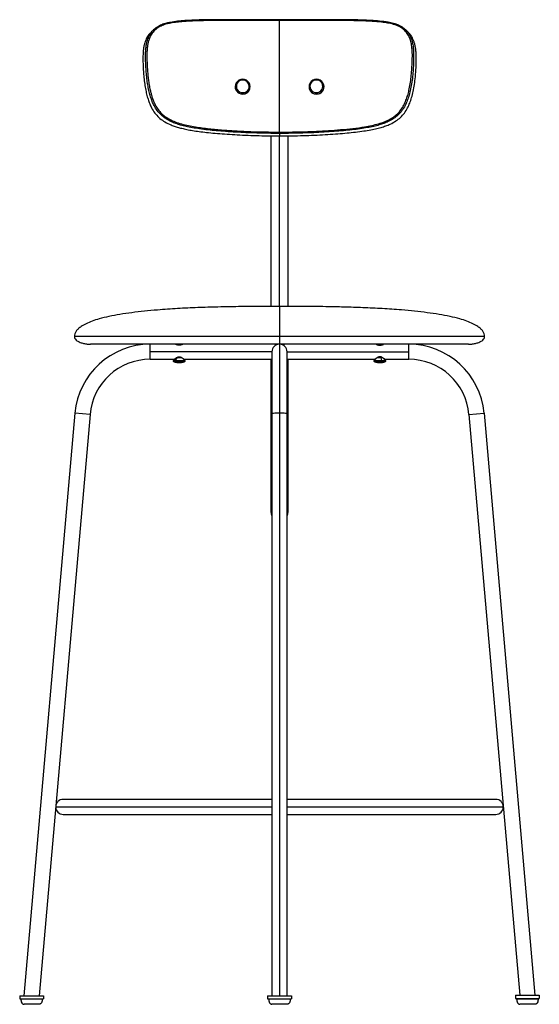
# Paper-space layout '_Right' of a CAD drawing. Header units: millimetres. Extents: x -241 to 241, y -5 to 908.
import ezdxf

# ---------------------------------------------------------------- set-up
doc = ezdxf.new("R2010")
doc.units = ezdxf.units.MM

psp = doc.layouts.new('_Right')

# ---------------------------------------------------------------- linework, layer by layer
at = {"color": 7, "linetype": 'Continuous', "lineweight": 25}
for p, q in [((0.09, 803.66), (0.11, 906.99)), ((-115.97, 899.03), (-116.75, 898.36)), ((116.95, 898.33), (115.97, 899.15)), ((-40.81, 847.78), (-40.84, 847.67)), ((-27.41, 843.73), (-27.37, 843.84)), ((27.57, 843.83), (27.6, 843.72)), ((41.03, 847.65), (41, 847.76)), ((-34.03, 839.02), (-34.07, 838.9)), ((34.22, 839), (34.26, 838.88)), ((-7.92, 800.21), (-7.95, 642)), ((0.05, 642), (0.08, 800.15)), ((0.09, 802.45), (0.08, 800.15)), ((8.05, 642), (8.08, 800.21)), ((190, 614), (-190, 614)), ((175, 607), (-175, 607)), ((-119.78, 593), (-119.78, 607)), ((-96, 606.95), (-96, 606.77)), ((-90.79, 606.93), (-90.79, 607)), ((-90.31, 606.64), (-90.49, 606.75)), ((-90, 606.93), (-90, 607)), ((-4, 607), (-4, 605.74)), ((-3, 606.83), (-3, 606.36)), ((-2.99, 606.34), (-2.96, 606.33)), ((-2.98, 606.83), (-2.95, 606.81)), ((-2.97, 606.36), (-2.94, 606.34)), ((-2.71, 606.46), (-2.71, 606.83)), ((0, 607), (0, 3)), ((3, 606.86), (3, 607)), ((3, 606.32), (3, 606.33)), ((4, 607), (4, 605.74)), ((90.14, 606.83), (90.04, 606.78)), ((96, 606.88), (96, 607)), ((119.78, 593), (119.78, 607)), ((-7, 600), (-119.78, 600)), ((-96.82, 593.56), (-98.51, 591.87)), ((-95.03, 594.38), (-96.72, 591.87)), ((-90.79, 594.38), (-95.66, 594.38)), ((-90.79, 594.38), (-90.79, 594.63)), ((-87.49, 591.87), (-89.18, 593.56)), ((-7, 600), (-7, 3)), ((7, 3), (7, 600)), ((7, 600), (119.78, 600)), ((89.18, 593.56), (87.49, 591.87)), ((95.69, 594.38), (90.14, 594.38)), ((93.91, 594.38), (94.67, 591.87)), ((98.51, 591.87), (96.82, 593.56)), ((-119.78, 593), (-97.51, 593)), ((-98.51, 591.87), (-87.49, 591.87)), ((-98.37, 591.06), (-87.63, 591.06)), ((-88.49, 593), (-7, 593)), ((-7.97, 593), (-7.98, 530.55)), ((7, 593), (88.49, 593)), ((8.02, 530.54), (8.03, 593)), ((87.49, 591.87), (98.51, 591.87)), ((87.63, 591.06), (98.37, 591.06)), ((97.52, 593), (119.78, 593)), ((-189.51, 543.1), (-236.76, 3)), ((-175.56, 541.88), (-222.71, 3)), ((-175.56, 541.88), (-189.51, 543.1)), ((175.56, 541.88), (189.51, 543.1)), ((175.56, 541.88), (222.68, 3.35)), ((189.51, 543.1), (236.73, 3.35)), ((-7, 523.75), (-7.98, 523.75)), ((8.02, 523.75), (7, 523.75)), ((-8, 458.76), (-8, 451.64)), ((8, 451.64), (8, 458.76)), ((-7, 185), (-200.37, 185)), ((200.37, 185), (7, 185)), ((-207.37, 178), (-7, 178)), ((7, 178), (207.37, 178)), ((-200.37, 171), (-7, 171)), ((7, 171), (200.37, 171)), ((-240.74, 3), (-240.74, 0)), ((-240.74, 3), (-218.74, 3)), ((-240.74, 0), (-218.74, 0)), ((-218.74, 3), (-218.74, 0)), ((-11, 3), (-11, 0)), ((-11, 3), (11, 3)), ((-11, 0), (11, 0)), ((11, 3), (11, 0)), ((218.74, 3.35), (218.74, 0.35)), ((218.74, 3.35), (240.74, 3.35)), ((218.74, 0.35), (240.74, 0.35)), ((225.74, 0.35), (225.74, 0)), ((233.74, 0.35), (233.74, 0)), ((240.74, 3.35), (240.74, 0.35))]:
    psp.add_line(p, q, dxfattribs=at)
at = {"color": 7, "linetype": 'Continuous', "lineweight": 25, "flags": 128}
for points in [[(-34.15, 852.6), (-34.14, 852.63), (-34.12, 852.62), (-34.11, 852.57), (-34.1, 852.49), (-34.09, 852.37), (-34.08, 852.23), (-34.07, 852.06), (-34.07, 851.87)], [(34.34, 852.59), (34.33, 852.61), (34.32, 852.6), (34.3, 852.56), (34.29, 852.47), (34.28, 852.36), (34.27, 852.21), (34.27, 852.04), (34.26, 851.86)], [(0, 543.1), (-1.56, 543.09), (-3.04, 543.04), (-4.36, 542.97), (-5.47, 542.87), (-6.31, 542.76), (-6.82, 542.63), (-7, 542.49)], [(7, 542.49), (6.82, 542.63), (6.31, 542.76), (5.47, 542.87), (4.36, 542.97), (3.04, 543.04), (1.56, 543.09), (0, 543.1)]]:
    psp.add_lwpolyline(points, dxfattribs=at)
at = {"color": 7, "linetype": 'Continuous', "lineweight": 25}
for centre, radius, start, end in [((-34.23, 845.81), 6.79, 89.33222, 271.69148), ((-34.15, 846.05), 5.82, 89.24445, 271.77924), ((-33.95, 845.81), 6.79, 269.33222, 91.69148), ((-33.89, 846.05), 5.82, 269.24445, 91.77924), ((34.14, 845.79), 6.79, 88.30761, 270.66837), ((34.08, 846.04), 5.82, 88.21978, 270.75619), ((34.34, 846.03), 5.82, 268.21978, 90.75619), ((34.42, 845.79), 6.79, 268.30761, 90.66837), ((-34.13, 845.85), 6.95, 164.88669, 270.55394), ((-33.92, 845.7), 6.81, 268.78472, 343.06508), ((-40.98, 839.98), 7.02, 352.10955, 2.0226), ((34.11, 845.69), 6.81, 196.90539, 271.21373), ((41.19, 839.96), 7.03, 177.98002, 187.87533), ((34.34, 845.82), 6.94, 269.33519, 15.19263), ((-119.78, 537), 70, 90, 175), ((0, 600), 7, 0, 180), ((119.78, 537), 70, 5, 90), ((-119.78, 537), 56, 90, 175), ((-98.16, 591.52), 0.5, 135, 245.11235), ((-93, 602.63), 12.75, 245.11235, 260.1619), ((-96.2, 591.52), 0.628, 146.51387, 227.15987), ((-92.73, 596.67), 6.83, 235.15427, 254.53621), ((-95.15, 590.26), 0.195, 263.01135, 316.82685), ((-93.87, 600.63), 10.57, 263.77167, 266.30647), ((-93.87, 600.62), 10.55, 266.30712, 276.23068), ((-92.13, 600.62), 10.55, 265.28223, 271.20311), ((-91.72, 598.22), 8.16, 262.9138, 277.0862), ((-90.85, 590.25), 0.184, 234.34747, 318.09524), ((-93, 602.63), 12.75, 279.8381, 294.88765), ((-87.84, 591.52), 0.5, 294.88765, 45), ((87.84, 591.52), 0.5, 135, 245.11235), ((93, 602.63), 12.75, 245.11235, 260.15917), ((90.85, 590.27), 0.201, 262.86146, 316.00362), ((91.71, 598.19), 8.12, 264.65916, 271.40062), ((92.14, 600.64), 10.57, 263.77619, 276.22381), ((94.29, 598.22), 8.16, 262.90781, 265.79072), ((91.98, 592.65), 3.08, 303.75811, 329.03425), ((94.29, 598.19), 8.13, 265.79284, 277.09986), ((93.49, 591.53), 1.22, 337.60932, 16.25174), ((95.15, 590.26), 0.191, 235.22557, 317.20385), ((93, 602.63), 12.75, 279.84083, 294.88765), ((98.16, 591.52), 0.5, 294.88765, 45), ((119.78, 537), 56, 5, 90), ((-7.05, 531.43), 1.29, 223.40232, 272.11367), ((6.88, 531.91), 1.78, 273.85689, 309.82738), ((0, 458.76), 8, 151.04096, 179.99979), ((0, 458.76), 8, 0.00031, 28.95894), ((0, 451.64), 8, 151.04103, 208.95897), ((0, 451.64), 8, 331.04103, 28.95897), ((-200.37, 178), 7, 90, 270), ((200.37, 178), 7, 270, 90)]:
    psp.add_arc(centre, radius, start, end, dxfattribs=at)
for points, knots in [([(0.11, 906.99), (-2.58, 906.99), (-7.71, 906.99), (-15.19, 907.02), (-22.54, 907.05), (-29.84, 907.08), (-37.26, 907.11), (-44.47, 907.12), (-51.52, 907.12), (-58.44, 907.09), (-65.3, 907.04), (-72.18, 906.93), (-78.06, 906.76), (-82.93, 906.53), (-86.9, 906.29), (-90.85, 905.99), (-94.67, 905.61), (-98.74, 905.08), (-103.04, 904.28), (-107.65, 903.02), (-111.97, 901.05), (-115.72, 898.21), (-118.25, 895.22), (-119.77, 892.48), (-120.79, 890.07), (-121.64, 887.32), (-122.27, 884.2), (-122.79, 879.98), (-122.95, 874.64), (-122.79, 868.25), (-122.48, 862.38), (-122.04, 857.05), (-121.52, 852.21), (-120.81, 847.43), (-119.98, 843.17), (-119.1, 839.52), (-118.19, 836.39), (-116.94, 832.83), (-115.19, 828.84), (-112.64, 824.61), (-109.45, 820.8), (-105.6, 817.66), (-101.36, 815.12), (-96.37, 812.93), (-90.7, 811.09), (-84.36, 809.61), (-75.9, 808.06), (-65.18, 806.71), (-52.22, 805.54), (-39.35, 804.68), (-26.48, 804.1), (-13.41, 803.74), (-4.48, 803.69), (0.09, 803.66)], [0, 0, 0, 0, 0.0255583, 0.0486219, 0.0710244, 0.0953462, 0.1179961, 0.1416252, 0.1640123, 0.1852125, 0.2078164, 0.2296387, 0.2513071, 0.2643883, 0.2767654, 0.2897716, 0.3027411, 0.314132, 0.3298481, 0.3455822, 0.3612175, 0.3769259, 0.392513, 0.4003594, 0.4082887, 0.4185939, 0.4290256, 0.4397366, 0.4604555, 0.4813308, 0.5021127, 0.5177203, 0.5333608, 0.5493754, 0.5646061, 0.5752537, 0.5855767, 0.5958974, 0.6114961, 0.6271545, 0.6427532, 0.658402, 0.674021, 0.6896054, 0.7102177, 0.7309717, 0.7518163, 0.7924653, 0.8342115, 0.87589, 0.9152925, 0.9566605, 1, 1, 1, 1]), ([(-116.67, 898.28), (-115.89, 899.06), (-114.51, 900.41), (-112.1, 901.86), (-109.49, 903.15), (-106.15, 904.32), (-101.97, 905.3), (-97.07, 906.12), (-91.32, 906.73), (-84.68, 907.21), (-78.08, 907.5), (-71.64, 907.68), (-65.34, 907.77), (-58.28, 907.83), (-50.49, 907.85), (-43.15, 907.85), (-36.36, 907.83), (-30.17, 907.81), (-23.56, 907.78), (-16.38, 907.75), (-8.44, 907.72), (-2.85, 907.72), (0.11, 907.72)], [0, 0, 0, 0, 0.02901, 0.050804, 0.073586, 0.105387, 0.142535, 0.184538, 0.232948, 0.289998, 0.353799, 0.400366, 0.452594, 0.512334, 0.577826, 0.647707, 0.696023, 0.747468, 0.802227, 0.860703, 0.926362, 1, 1, 1, 1]), ([(0.11, 907.72), (-2.21, 907.72), (-6.41, 907.72), (-12.02, 907.74), (-16.41, 907.75), (-20.03, 907.77), (-24.48, 907.79), (-30.07, 907.81), (-42.57, 907.86), (-57.38, 907.87), (-74.38, 907.66), (-85.62, 907.18), (-94.56, 906.42), (-100.15, 905.64), (-104.69, 904.66), (-107.68, 903.79), (-110.25, 902.76), (-112.41, 901.68), (-114.38, 900.46), (-115.51, 899.45), (-115.97, 899.03)], [0, 0, 0, 0, 0.058426, 0.105479, 0.141166, 0.168846, 0.196739, 0.253035, 0.309708, 0.512059, 0.627116, 0.742072, 0.79955, 0.85795, 0.888062, 0.920417, 0.939383, 0.960339, 0.983614, 1, 1, 1, 1]), ([(0.09, 803.66), (4.06, 803.68), (11.84, 803.72), (23.28, 803.99), (34.41, 804.42), (45.49, 805.03), (56.66, 805.87), (67.86, 806.97), (77.45, 808.25), (85.41, 809.75), (91.78, 811.29), (97.46, 813.23), (102.41, 815.53), (106.6, 818.2), (110.34, 821.48), (113.4, 825.39), (115.81, 829.69), (117.7, 834.22), (119.17, 838.87), (120.4, 844.09), (121.43, 849.89), (122.19, 856.27), (122.71, 862.7), (123.02, 869.1), (123.16, 875.48), (122.9, 881.31), (122.09, 886.53), (120.71, 891.05), (118.89, 894.53), (116.93, 896.96), (114.71, 899.15), (111.47, 901.39), (106.81, 903.34), (101.61, 904.59), (95.99, 905.47), (90.29, 906.03), (84.44, 906.43), (76.27, 906.82), (65.75, 907.03), (52.72, 907.1), (39.72, 907.1), (26.71, 907.05), (13.59, 907), (4.7, 906.99), (0.11, 906.99)], [0, 0, 0, 0, 0.0376857, 0.0738887, 0.1086125, 0.1434978, 0.1794464, 0.2153643, 0.2508027, 0.2719377, 0.2928241, 0.3134424, 0.3291597, 0.3447789, 0.3604886, 0.376053, 0.3917293, 0.4073439, 0.422918, 0.438558, 0.4590023, 0.4799408, 0.5008696, 0.521722, 0.5424462, 0.5632226, 0.578822, 0.5944669, 0.6100984, 0.6179462, 0.6258236, 0.6414751, 0.6571758, 0.6758759, 0.6940141, 0.7127214, 0.7316298, 0.7507929, 0.7916433, 0.8327735, 0.8753779, 0.9156038, 0.9565014, 1, 1, 1, 1]), ([(115.97, 899.15), (115.5, 899.57), (114.32, 900.62), (111.87, 902.07), (108.92, 903.39), (105.91, 904.33), (103.23, 904.98), (98.91, 905.84), (92.75, 906.59), (84.74, 907.17), (76.72, 907.52), (68.66, 907.7), (58.23, 907.81), (45.42, 907.84), (34.15, 907.81), (26.81, 907.78), (23.45, 907.77), (20.13, 907.76), (16.53, 907.74), (12.17, 907.73), (6.59, 907.72), (2.42, 907.72), (0.11, 907.72)], [0, 0, 0, 0, 0.016429, 0.04165, 0.074463, 0.101165, 0.12403, 0.146515, 0.216036, 0.284581, 0.353188, 0.421839, 0.490485, 0.618688, 0.746828, 0.775588, 0.803986, 0.831797, 0.859366, 0.89486, 0.941731, 1, 1, 1, 1]), ([(0.11, 907.72), (3.25, 907.72), (9.17, 907.72), (17.56, 907.75), (25.11, 907.78), (32.05, 907.8), (38.53, 907.82), (44.65, 907.83), (51.13, 907.83), (57.91, 907.8), (64.78, 907.75), (71.01, 907.66), (77.5, 907.49), (84.25, 907.2), (91.05, 906.73), (96.93, 906.12), (101.96, 905.3), (106.26, 904.3), (109.69, 903.1), (112.34, 901.79), (114.75, 900.34), (116.11, 898.99), (116.89, 898.22)], [0, 0, 0, 0, 0.0782042, 0.1473244, 0.2088629, 0.2664208, 0.3202175, 0.3708405, 0.4192894, 0.4824354, 0.5405509, 0.5920451, 0.639228, 0.7043745, 0.7627778, 0.8125296, 0.85526, 0.8936491, 0.9263842, 0.9495563, 0.9711362, 1, 1, 1, 1]), ([(0.11, 907.72), (0.11, 907.74), (0.11, 907.76), (0.11, 907.7), (0.11, 907.61), (0.11, 907.49), (0.11, 907.29), (0.11, 907.11), (0.11, 906.99)], [0, 0, 0, 0, 0.239457, 0.368361, 0.5, 0.631639, 0.760543, 1, 1, 1, 1]), ([(-119.12, 895.91), (-119.47, 895.62), (-121.01, 894.32), (-122.56, 891.87), (-123.97, 888.95), (-124.89, 886.38), (-125.63, 883.45), (-126.16, 880.09), (-126.48, 876.36), (-126.58, 872), (-126.47, 866.97), (-126.22, 861.42), (-125.77, 855.54), (-125.15, 849.71), (-124.27, 844.05), (-123.19, 838.9), (-121.9, 834.21), (-120.38, 830), (-118.39, 825.66), (-115.69, 821.29), (-111.94, 817.1), (-107.35, 813.65), (-102.79, 811.21), (-98.5, 809.5), (-94.67, 808.22), (-90.42, 807.08), (-85.65, 806.04), (-80.27, 805.06), (-74.2, 804.17), (-67.27, 803.34), (-59.42, 802.57), (-50.72, 801.87), (-41.4, 801.27), (-31.6, 800.78), (-21.39, 800.43), (-10.79, 800.2), (-3.58, 800.17), (0.08, 800.15)], [0, 0, 0, 0, 0.007246, 0.031796, 0.044813, 0.058345, 0.074449, 0.091942, 0.110984, 0.132313, 0.158861, 0.188182, 0.217357, 0.248966, 0.277499, 0.304539, 0.32865, 0.3509, 0.371834, 0.400233, 0.427253, 0.455146, 0.485314, 0.504326, 0.524228, 0.545874, 0.570377, 0.5976, 0.627982, 0.662478, 0.702233, 0.746234, 0.793059, 0.841907, 0.892679, 0.945374, 1, 1, 1, 1]), ([(0.09, 802.45), (-3.51, 802.47), (-10.58, 802.5), (-20.98, 802.73), (-30.99, 803.08), (-40.6, 803.56), (-49.75, 804.16), (-58.28, 804.86), (-66.33, 805.65), (-73.72, 806.56), (-80.49, 807.62), (-86.35, 808.78), (-91.47, 810.06), (-95.99, 811.5), (-100.62, 813.36), (-105.3, 815.9), (-109.8, 819.34), (-113.47, 823.53), (-116.12, 827.89), (-118.06, 832.23), (-119.56, 836.44), (-120.82, 841.13), (-121.88, 846.27), (-122.75, 851.94), (-123.35, 857.76), (-123.79, 863.64), (-124.04, 869.19), (-124.15, 874.22), (-124.05, 878.58), (-123.74, 882.31), (-123.21, 885.67), (-122.49, 888.61), (-121.58, 891.17), (-120.21, 894.1), (-118.64, 896.6), (-117.07, 897.94), (-116.67, 898.28)], [0, 0, 0, 0, 0.05414, 0.106366, 0.156685, 0.205099, 0.251509, 0.295121, 0.334525, 0.374011, 0.408085, 0.438379, 0.464704, 0.488112, 0.510237, 0.540251, 0.568079, 0.595136, 0.62367, 0.64475, 0.667182, 0.691512, 0.718812, 0.747631, 0.779565, 0.809043, 0.838671, 0.865498, 0.887051, 0.906289, 0.923958, 0.940212, 0.953858, 0.966967, 0.991625, 1, 1, 1, 1]), ([(-116.75, 898.37), (-117.15, 897.97), (-117.97, 897.18), (-118.78, 896.39), (-119.19, 895.99)], [0, 0, 0, 0, 0.5, 1, 1, 1, 1]), ([(0.08, 800.15), (3.81, 800.17), (11.11, 800.2), (21.87, 800.43), (32.21, 800.79), (42.13, 801.28), (51.56, 801.9), (60.3, 802.61), (68.5, 803.42), (75.99, 804.34), (82.82, 805.42), (88.74, 806.6), (93.91, 807.88), (98.46, 809.35), (103.11, 811.22), (107.76, 813.75), (112.24, 817.15), (115.9, 821.28), (118.71, 825.83), (120.88, 830.68), (122.61, 835.82), (124, 841.56), (125.13, 847.95), (125.86, 854.26), (126.35, 860.32), (126.64, 865.82), (126.78, 870.96), (126.73, 875.52), (126.44, 879.46), (125.92, 882.98), (125.19, 886.04), (124.26, 888.7), (122.85, 891.71), (121.21, 894.16), (119.73, 895.58), (119.39, 895.91)], [0, 0, 0, 0, 0.055432, 0.108874, 0.160333, 0.209808, 0.257151, 0.301508, 0.341131, 0.380642, 0.414722, 0.44496, 0.471255, 0.494648, 0.516617, 0.546247, 0.573485, 0.600018, 0.628028, 0.652952, 0.679631, 0.709645, 0.74221, 0.778209, 0.806437, 0.835039, 0.86249, 0.885212, 0.905134, 0.923467, 0.940207, 0.954111, 0.967492, 0.992523, 1, 1, 1, 1]), ([(116.89, 898.22), (117.3, 897.87), (118.9, 896.49), (120.49, 893.93), (121.87, 890.92), (122.85, 888.08), (123.63, 884.61), (124.15, 880.38), (124.37, 875.44), (124.27, 869.74), (123.99, 863.46), (123.48, 856.79), (122.73, 850.17), (121.62, 843.78), (120.26, 838.05), (118.56, 832.91), (116.44, 828.06), (113.68, 823.53), (110.09, 819.4), (105.7, 815.99), (101.13, 813.47), (96.57, 811.6), (92.11, 810.14), (87.04, 808.86), (81.24, 807.68), (74.54, 806.61), (67.19, 805.7), (59.15, 804.89), (50.57, 804.18), (41.33, 803.57), (31.6, 803.08), (21.45, 802.72), (10.9, 802.5), (3.73, 802.47), (0.09, 802.45)], [0, 0, 0, 0, 0.0085804, 0.0337237, 0.0472019, 0.0612234, 0.0811063, 0.1031296, 0.1277165, 0.1579872, 0.1915466, 0.2248876, 0.2612557, 0.2941436, 0.3244394, 0.3513448, 0.3764455, 0.4045896, 0.4311623, 0.4583413, 0.4878238, 0.5096473, 0.5328657, 0.5589499, 0.5889337, 0.6227211, 0.6618875, 0.7011631, 0.745129, 0.7920531, 0.8410895, 0.892093, 0.9450606, 1, 1, 1, 1]), ([(119.41, 895.93), (119, 896.33), (118.19, 897.12), (117.38, 897.91), (116.97, 898.31)], [0, 0, 0, 0, 0.5, 1, 1, 1, 1]), ([(0.09, 803.66), (0.09, 803.54), (0.09, 803.35), (0.09, 803.09), (0.09, 802.9), (0.09, 802.74), (0.09, 802.56), (0.09, 802.5), (0.09, 802.45)], [0, 0, 0, 0, 0.239457, 0.368361, 0.5, 0.631639, 0.760543, 1, 1, 1, 1]), ([(0, 642), (-2.44, 642), (-7.67, 642), (-16.01, 641.99), (-25.29, 641.96), (-35.38, 641.87), (-46.11, 641.72), (-59.61, 641.45), (-75.78, 640.95), (-94.37, 640.07), (-110.9, 638.94), (-125.07, 637.64), (-136.72, 636.28), (-147.66, 634.68), (-157.72, 632.8), (-166.31, 630.73), (-173.41, 628.51), (-179.05, 626.22), (-183.35, 623.84), (-186.42, 621.46), (-188.43, 619.17), (-189.76, 616.66), (-189.92, 614.88), (-190, 614)], [0, 0, 0, 0, 0.03694, 0.079368, 0.126555, 0.177775, 0.232301, 0.28941, 0.38263, 0.477651, 0.571701, 0.633868, 0.69346, 0.749647, 0.801627, 0.848656, 0.883591, 0.914346, 0.940799, 0.957925, 0.973031, 0.986723, 1, 1, 1, 1]), ([(190, 614), (189.92, 614.88), (189.76, 616.66), (188.43, 619.17), (186.42, 621.46), (183.35, 623.84), (179.05, 626.22), (173.41, 628.51), (166.31, 630.73), (157.72, 632.8), (147.66, 634.68), (136.72, 636.28), (125.07, 637.64), (111.18, 638.92), (95.22, 640.02), (77.46, 640.88), (59.96, 641.45), (45.1, 641.75), (32.98, 641.9), (23.61, 641.97), (14.97, 642), (7.18, 642), (2.29, 642), (0, 642)], [0, 0, 0, 0, 0.0132772, 0.0269693, 0.0420748, 0.0592013, 0.0856536, 0.1164094, 0.1513445, 0.1983725, 0.2503533, 0.3065398, 0.3661321, 0.4282987, 0.5180322, 0.6087641, 0.6980867, 0.7835731, 0.8342504, 0.8818408, 0.9257355, 0.9653252, 1, 1, 1, 1]), ([(0, 642), (0, 642), (0, 642), (0, 641.99), (0, 641.96), (0, 641.87), (0, 641.72), (0, 641.45), (0, 640.95), (0, 640.07), (0, 638.94), (0, 637.64), (0, 636.28), (0, 634.68), (0, 632.8), (0, 630.73), (0, 628.51), (0, 626.22), (0, 623.84), (0, 621.46), (0, 619.17), (0, 616.66), (0, 614.88), (0, 614)], [0, 0, 0, 0, 0.03694, 0.079368, 0.126555, 0.177775, 0.232301, 0.28941, 0.38263, 0.477651, 0.571701, 0.633868, 0.69346, 0.749647, 0.801627, 0.848656, 0.883591, 0.914346, 0.940799, 0.957925, 0.973031, 0.986723, 1, 1, 1, 1]), ([(-190, 614), (-189.91, 613.42), (-189.74, 612.23), (-188.46, 610.76), (-186.75, 609.58), (-184.38, 608.52), (-181.47, 607.69), (-178.22, 607.12), (-176.05, 607.04), (-175, 607)], [0, 0, 0, 0, 0.096731, 0.19903, 0.315386, 0.44571, 0.633539, 0.823894, 1, 1, 1, 1]), ([(0, 614), (0, 613.42), (0, 612.23), (0, 610.76), (0, 609.58), (0, 608.52), (0, 607.69), (0, 607.12), (0, 607.04), (0, 607)], [0, 0, 0, 0, 0.096731, 0.19903, 0.315386, 0.44571, 0.633539, 0.823894, 1, 1, 1, 1]), ([(175, 607), (176.05, 607.04), (178.22, 607.12), (181.47, 607.69), (184.38, 608.52), (186.75, 609.58), (188.46, 610.76), (189.74, 612.23), (189.91, 613.42), (190, 614)], [0, 0, 0, 0, 0.176106, 0.366461, 0.55429, 0.684614, 0.80097, 0.903269, 1, 1, 1, 1]), ([(-89.5, 607), (-89.5, 607), (-89.5, 607), (-89.52, 606.99), (-89.54, 606.98), (-89.58, 606.96), (-89.65, 606.93), (-89.77, 606.87), (-89.92, 606.8), (-90.15, 606.7), (-90.51, 606.55), (-91.04, 606.36), (-91.64, 606.2), (-92.3, 606.09), (-93, 606.05), (-93.7, 606.09), (-94.36, 606.2), (-94.97, 606.37), (-95.49, 606.55), (-95.85, 606.7), (-96.09, 606.8), (-96.23, 606.87), (-96.35, 606.93), (-96.44, 606.97), (-96.49, 606.99), (-96.5, 607), (-96.5, 607)], [0, 0, 0, 0, 0.015608, 0.031202, 0.046822, 0.062506, 0.093738, 0.125211, 0.156335, 0.187681, 0.250256, 0.312835, 0.375049, 0.437622, 0.499712, 0.562336, 0.624937, 0.68743, 0.750105, 0.812557, 0.84391, 0.87505, 0.906456, 0.937632, 0.968864, 1, 1, 1, 1]), ([(-95.96, 606.96), (-95.98, 606.96), (-96.01, 606.95), (-95.99, 606.95), (-95.98, 606.95)], [0, 0, 0, 0, 0.524086, 1, 1, 1, 1]), ([(-90.79, 606.93), (-91.09, 606.91), (-91.69, 606.87), (-92.87, 606.8), (-94.05, 606.74), (-95.07, 606.68), (-95.46, 606.64), (-95.65, 606.62)], [0, 0, 0, 0, 0.203994, 0.407987, 0.611981, 0.815974, 1, 1, 1, 1]), ([(-90.53, 606.73), (-90.53, 606.73), (-90.53, 606.71), (-90.7, 606.68), (-91.05, 606.64), (-91.56, 606.6), (-92.16, 606.55), (-92.83, 606.51), (-93.51, 606.47), (-94.15, 606.42), (-94.61, 606.39), (-94.8, 606.37), (-94.86, 606.36)], [0, 0, 0, 0, 0.020734, 0.13856, 0.255204, 0.370574, 0.488472, 0.604797, 0.720436, 0.838371, 0.954344, 1, 1, 1, 1]), ([(-91.38, 606.29), (-91.5, 606.28), (-91.92, 606.25), (-92.86, 606.21), (-93.6, 606.17), (-93.96, 606.15)], [0, 0, 0, 0, 0.16005, 0.59283, 1, 1, 1, 1]), ([(-90.51, 606.73), (-90.43, 606.78), (-90.26, 606.88), (-90.1, 606.98), (-90.01, 607.03)], [0, 0, 0, 0, 0.499839, 1, 1, 1, 1]), ([(-2.71, 606.83), (-2.87, 606.81), (-3.06, 606.79), (-2.98, 606.76), (-2.97, 606.76)], [0, 0, 0, 0, 0.880073, 1, 1, 1, 1]), ([(-2.61, 607), (-2.65, 606.97), (-2.78, 606.9), (-2.9, 606.82), (-2.99, 606.77)], [0, 0, 0, 0, 0.331036, 1, 1, 1, 1]), ([(2.97, 606.86), (2.95, 606.84), (2.9, 606.8), (2.37, 606.75), (1.83, 606.71), (1.61, 606.7)], [0, 0, 0, 0, 0.341125, 0.736069, 1, 1, 1, 1]), ([(2.48, 606.54), (2.57, 606.59), (2.74, 606.69), (2.9, 606.79), (2.99, 606.84)], [0, 0, 0, 0, 0.499821, 1, 1, 1, 1]), ([(2.99, 606.27), (2.9, 606.32), (2.75, 606.42), (2.59, 606.51), (2.51, 606.56)], [0, 0, 0, 0, 0.532435, 1, 1, 1, 1]), ([(2.99, 606.33), (2.91, 606.38), (2.76, 606.46), (2.62, 606.55), (2.56, 606.59)], [0, 0, 0, 0, 0.58427, 1, 1, 1, 1]), ([(89.5, 607), (89.5, 607), (89.5, 607), (89.52, 606.99), (89.54, 606.98), (89.58, 606.96), (89.65, 606.93), (89.81, 606.85), (90.08, 606.73), (90.51, 606.55), (91.04, 606.36), (91.64, 606.2), (92.3, 606.09), (93, 606.05), (93.7, 606.09), (94.36, 606.2), (94.97, 606.37), (95.49, 606.55), (95.92, 606.73), (96.2, 606.85), (96.35, 606.93), (96.44, 606.97), (96.49, 606.99), (96.5, 607), (96.5, 607)], [0, 0, 0, 0, 0.015476, 0.031048, 0.046724, 0.062515, 0.093201, 0.12523, 0.187632, 0.250216, 0.312805, 0.375029, 0.437612, 0.499712, 0.562346, 0.624957, 0.687459, 0.750145, 0.812606, 0.875031, 0.90699, 0.937622, 0.969017, 1, 1, 1, 1]), ([(90.35, 607), (90.32, 606.98), (90.21, 606.91), (90.1, 606.85), (90.01, 606.8)], [0, 0, 0, 0, 0.255357, 1, 1, 1, 1]), ([(95.96, 606.88), (95.97, 606.88), (96.04, 606.85), (95.71, 606.8), (94.99, 606.74), (93.93, 606.68), (92.73, 606.62), (91.61, 606.55), (90.89, 606.51), (90.69, 606.49), (90.69, 606.49)], [0, 0, 0, 0, 0.034653, 0.194707, 0.354761, 0.514815, 0.674869, 0.834924, 0.994978, 1, 1, 1, 1]), ([(95.47, 606.56), (95.47, 606.56), (95.46, 606.54), (95.27, 606.51), (94.9, 606.47), (94.38, 606.42), (93.77, 606.38), (93.09, 606.34), (92.42, 606.29), (91.89, 606.26), (91.64, 606.24), (91.57, 606.23)], [0, 0, 0, 0, 0.040067, 0.169139, 0.297449, 0.428307, 0.556989, 0.685671, 0.816528, 0.944838, 1, 1, 1, 1]), ([(95.49, 606.56), (95.57, 606.61), (95.74, 606.72), (95.91, 606.82), (95.99, 606.87)], [0, 0, 0, 0, 0.499826, 1, 1, 1, 1]), ([(-97.51, 593), (-97.51, 593), (-97.51, 593), (-97.5, 593.01), (-97.48, 593.03), (-97.46, 593.05), (-97.42, 593.08), (-97.38, 593.11), (-97.33, 593.15), (-97.28, 593.2), (-97.22, 593.25), (-97.11, 593.34), (-96.96, 593.46), (-96.73, 593.65), (-96.47, 593.85), (-96.08, 594.13), (-95.64, 594.42), (-95.15, 594.71), (-94.63, 594.97), (-93.92, 595.24), (-93.14, 595.34), (-92.53, 595.3), (-91.92, 595.18), (-91.2, 594.9), (-90.45, 594.49), (-89.91, 594.12), (-89.53, 593.84), (-89.27, 593.64), (-89.04, 593.46), (-88.86, 593.31), (-88.72, 593.2), (-88.61, 593.11), (-88.54, 593.05), (-88.49, 593.01), (-88.49, 593), (-88.49, 593)], [0, 0, 0, 0, 0.01311, 0.026203, 0.039295, 0.0524, 0.065536, 0.078719, 0.091963, 0.105284, 0.118698, 0.132219, 0.164378, 0.196872, 0.228716, 0.260508, 0.322593, 0.353713, 0.383338, 0.444686, 0.500342, 0.52883, 0.558257, 0.617311, 0.678118, 0.739936, 0.771667, 0.803464, 0.835694, 0.867607, 0.894576, 0.921175, 0.947528, 0.97376, 1, 1, 1, 1]), ([(97.51, 593), (97.51, 593), (97.48, 593.03), (97.36, 593.13), (97.26, 593.21), (97.03, 593.41), (96.88, 593.52), (96.56, 593.78), (96.37, 593.92), (95.97, 594.2), (95.75, 594.35), (95.28, 594.64), (95.02, 594.78), (94.62, 594.96), (94.49, 595.02), (94.2, 595.12), (94.06, 595.16), (93.76, 595.24), (93.61, 595.27), (93.3, 595.31), (93.15, 595.32), (92.68, 595.32), (92.38, 595.27), (91.78, 595.12), (91.5, 595.02), (90.96, 594.77), (90.71, 594.63), (90.24, 594.34), (90.02, 594.2), (89.62, 593.91), (89.44, 593.77), (89.11, 593.52), (88.97, 593.41), (88.8, 593.26), (88.74, 593.22), (88.65, 593.14), (88.61, 593.11), (88.55, 593.05), (88.53, 593.03), (88.49, 593.01), (88.49, 593), (88.49, 593)], [0, 0, 0, 0, 0.0625, 0.0625, 0.125, 0.125, 0.1875, 0.1875, 0.25, 0.25, 0.3125, 0.3125, 0.375, 0.375, 0.40625, 0.40625, 0.4375, 0.4375, 0.46875, 0.46875, 0.5, 0.5, 0.5625, 0.5625, 0.625, 0.625, 0.6875, 0.6875, 0.75, 0.75, 0.8125, 0.8125, 0.875, 0.875, 0.90625, 0.90625, 0.9375, 0.9375, 0.96875, 0.96875, 1, 1, 1, 1]), ([(-7.98, 530.55), (-7.98, 529.76), (-7.98, 527.5), (-7.98, 525.23), (-7.98, 523.75)], [0, 0, 0, 0, 0.350159, 1, 1, 1, 1]), ([(8.02, 523.75), (8.02, 524.54), (8.02, 526.81), (8.02, 529.07), (8.02, 530.54)], [0, 0, 0, 0, 0.350159, 1, 1, 1, 1]), ([(-7.98, 523.75), (-7.98, 522.96), (-7.98, 520.65), (-7.99, 516.84), (-7.99, 512.36), (-7.99, 507.92), (-7.99, 503.56), (-7.99, 499.3), (-7.99, 495.16), (-7.99, 491.16), (-7.99, 487.32), (-7.99, 483.65), (-7.99, 480.18), (-8, 476.92), (-8, 473.89), (-8, 471.1), (-8, 468.57), (-8, 466.3), (-8, 464.31), (-8, 462.62), (-8, 461.22), (-8, 460.12), (-8, 459.34), (-8, 458.89), (-8, 458.8), (-8, 458.76)], [0, 0, 0, 0, 0.023607, 0.068488, 0.113374, 0.158261, 0.203148, 0.248035, 0.292921, 0.337808, 0.382695, 0.427582, 0.472468, 0.517355, 0.562242, 0.607129, 0.652016, 0.696902, 0.741789, 0.786676, 0.831564, 0.876451, 0.921339, 0.96623, 1, 1, 1, 1]), ([(8, 458.76), (8, 458.78), (8, 458.85), (8, 459.19), (8, 459.88), (8, 460.9), (8, 462.22), (8, 463.84), (8, 465.75), (8, 467.95), (8, 470.41), (8, 473.14), (8, 476.11), (8, 479.31), (8.01, 482.73), (8.01, 486.35), (8.01, 490.15), (8.01, 494.11), (8.01, 498.21), (8.01, 502.44), (8.01, 506.78), (8.01, 511.19), (8.01, 515.67), (8.01, 519.87), (8.02, 522.56), (8.02, 523.75)], [0, 0, 0, 0, 0.023607, 0.067101, 0.111921, 0.156799, 0.201683, 0.246569, 0.291455, 0.336342, 0.381229, 0.426115, 0.471002, 0.515889, 0.560776, 0.605662, 0.650549, 0.695436, 0.740323, 0.78521, 0.830097, 0.874983, 0.91987, 0.964757, 1, 1, 1, 1]), ([(-239.74, 0), (-239.7, -0.62), (-239.62, -1.85), (-239.08, -3.27), (-238.42, -4.18), (-237.88, -4.65), (-237.31, -4.95), (-236.92, -4.98), (-236.74, -5)], [0, 0, 0, 0, 0.291125, 0.577452, 0.704337, 0.815905, 0.913214, 1, 1, 1, 1]), ([(-239.74, 0), (-239.7, 0), (-239.63, 0), (-239.03, 0), (-238.11, 0), (-236.85, 0), (-235.33, 0), (-233.59, 0), (-231.7, 0), (-229.74, 0), (-227.77, 0), (-225.89, 0), (-224.14, 0), (-222.62, 0), (-221.37, 0), (-220.45, 0), (-219.85, 0), (-219.77, 0), (-219.74, 0)], [0, 0, 0, 0, 0.062486, 0.124999, 0.187472, 0.25, 0.312472, 0.375, 0.437472, 0.5, 0.562472, 0.625, 0.687472, 0.75, 0.812472, 0.875, 0.93748, 1, 1, 1, 1]), ([(-219.74, 0), (-219.78, -0.62), (-219.85, -1.85), (-220.4, -3.27), (-221.05, -4.18), (-221.59, -4.65), (-222.16, -4.95), (-222.55, -4.98), (-222.74, -5)], [0, 0, 0, 0, 0.291125, 0.577452, 0.704337, 0.815905, 0.913214, 1, 1, 1, 1]), ([(-10, 0), (-9.96, -0.62), (-9.88, -1.85), (-9.34, -3.27), (-8.68, -4.18), (-8.15, -4.65), (-7.58, -4.95), (-7.18, -4.98), (-7, -5)], [0, 0, 0, 0, 0.291125, 0.577452, 0.704337, 0.815905, 0.913214, 1, 1, 1, 1]), ([(-10, 0), (-9.96, 0), (-9.89, 0), (-9.29, 0), (-8.37, 0), (-7.12, 0), (-5.59, 0), (-3.85, 0), (-1.96, 0), (0, 0), (1.96, 0), (3.85, 0), (5.59, 0), (7.11, 0), (8.37, 0), (9.29, 0), (9.89, 0), (9.96, 0), (10, 0)], [0, 0, 0, 0, 0.062486, 0.124999, 0.187472, 0.25, 0.312472, 0.375, 0.437472, 0.5, 0.562472, 0.625, 0.687472, 0.75, 0.812472, 0.875, 0.93748, 1, 1, 1, 1]), ([(10, 0), (9.96, -0.62), (9.88, -1.85), (9.34, -3.27), (8.68, -4.18), (8.15, -4.65), (7.58, -4.95), (7.18, -4.98), (7, -5)], [0, 0, 0, 0, 0.291125, 0.577452, 0.704337, 0.815905, 0.913214, 1, 1, 1, 1]), ([(219.74, 0), (219.78, -0.62), (219.85, -1.85), (220.4, -3.27), (221.05, -4.18), (221.59, -4.65), (222.16, -4.95), (222.55, -4.98), (222.74, -5)], [0, 0, 0, 0, 0.291125, 0.577452, 0.704337, 0.815905, 0.913214, 1, 1, 1, 1]), ([(219.74, 0), (219.77, 0), (219.85, 0), (220.45, 0), (221.36, 0), (222.62, 0), (224.14, 0), (225.89, 0), (227.77, 0), (229.74, 0), (231.7, 0), (233.59, 0), (235.33, 0), (236.85, 0), (238.11, 0), (239.03, 0), (239.63, 0), (239.7, 0), (239.74, 0)], [0, 0, 0, 0, 0.062486, 0.124999, 0.187472, 0.25, 0.312472, 0.375, 0.437472, 0.5, 0.562472, 0.625, 0.687472, 0.75, 0.812472, 0.875, 0.93748, 1, 1, 1, 1]), ([(239.74, 0), (239.7, -0.62), (239.62, -1.85), (239.08, -3.27), (238.42, -4.18), (237.88, -4.65), (237.31, -4.95), (236.92, -4.98), (236.74, -5)], [0, 0, 0, 0, 0.291125, 0.577452, 0.704337, 0.815905, 0.913214, 1, 1, 1, 1])]:
    psp.add_open_spline(points, degree=3, knots=knots, dxfattribs=at)
for points in [[(-222.74, -5), (-222.85, -5), (-223.06, -5), (-224.67, -5), (-226.99, -5), (-229.74, -5), (-232.48, -5), (-234.81, -5), (-236.41, -5), (-236.63, -5), (-236.74, -5)], [(7, -5), (6.89, -5), (6.67, -5), (5.07, -5), (2.75, -5), (0, -5), (-2.75, -5), (-5.07, -5), (-6.67, -5), (-6.89, -5), (-7, -5)], [(236.74, -5), (236.63, -5), (236.41, -5), (234.81, -5), (232.48, -5), (229.74, -5), (226.99, -5), (224.67, -5), (223.06, -5), (222.85, -5), (222.74, -5)]]:
    psp.add_open_spline(points, degree=3, dxfattribs=at)

doc.saveas('drawing.dxf')
